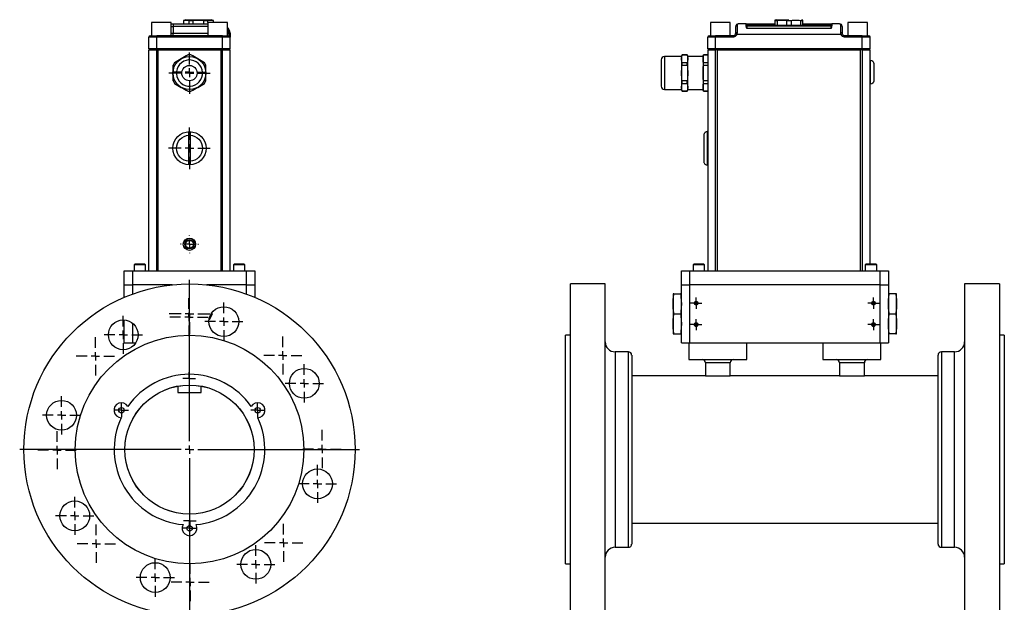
# Model space of a CAD drawing. Header units: inches. Extents: x 2.6 to 57.5, y 0.2 to 40.2.
# Tile 2 of 9: x 2.6 to 26, y 13.6 to 27.4. Entities that reach past the tile are written whole.
import ezdxf

# ---------------------------------------------------------------- set-up
doc = ezdxf.new("R2010")
doc.units = ezdxf.units.IN
doc.header["$LTSCALE"] = 4
doc.header["$MEASUREMENT"] = 0
doc.layers.add('SLD-0', color=179, linetype='Continuous')

# ---------------------------------------------------------------- blocks, each defined once
blk = doc.blocks.new('SW_CENTERMARKSYMBOL_0')
at = {"layer": 'SLD-0', "color": 0}
for p, q in [((-0.1, 0), (-0.133, 0)), ((0, 0), (-0.1, 0)), ((0, 0.1), (0, 0.133)), ((0, 0), (0, 0.1)), ((0, 0), (0, -0.1)), ((0, 0), (0.1, 0)), ((0.1, 0), (0.133, 0)), ((0, -0.1), (0, -0.133))]:
    blk.add_line(p, q, dxfattribs=at)
blk = doc.blocks.new('SW_CENTERMARKSYMBOL_1')
at = {"layer": 'SLD-0', "color": 0}
for p, q in [((-0.1, 0), (-0.133, 0)), ((0, 0), (-0.1, 0)), ((0, 0.1), (0, 0.133)), ((0, 0), (0, 0.1)), ((0, 0), (0, -0.1)), ((0, 0), (0.1, 0)), ((0.1, 0), (0.133, 0)), ((0, -0.1), (0, -0.133))]:
    blk.add_line(p, q, dxfattribs=at)
blk = doc.blocks.new('SW_CENTERMARKSYMBOL_2')
at = {"layer": 'SLD-0', "color": 0}
for p, q in [((-0.1, 0), (-0.133, 0)), ((0, 0), (-0.1, 0)), ((0, 0.1), (0, 0.133)), ((0, 0), (0, 0.1)), ((0, 0), (0, -0.1)), ((0, 0), (0.1, 0)), ((0.1, 0), (0.133, 0)), ((0, -0.1), (0, -0.133))]:
    blk.add_line(p, q, dxfattribs=at)
blk = doc.blocks.new('SW_CENTERMARKSYMBOL_3')
at = {"layer": 'SLD-0', "color": 0}
for p, q in [((-0.1, 0), (-0.133, 0)), ((0, 0), (-0.1, 0)), ((0, 0.1), (0, 0.133)), ((0, 0), (0, 0.1)), ((0, 0), (0, -0.1)), ((0, 0), (0.1, 0)), ((0.1, 0), (0.133, 0)), ((0, -0.1), (0, -0.133))]:
    blk.add_line(p, q, dxfattribs=at)
blk = doc.blocks.new('SW_CENTERMARKSYMBOL_31')
at = {"layer": 'SLD-0', "color": 0}
for p, q in [((0, 0.2), (0, 0.495)), ((-0.2, 0), (-0.495, 0)), ((0, 0), (-0.1, 0)), ((0, 0), (0, 0.1)), ((0, 0), (0, -0.1)), ((0, 0), (0.1, 0)), ((0.2, 0), (0.495, 0)), ((0, -0.2), (0, -0.495))]:
    blk.add_line(p, q, dxfattribs=at)
blk = doc.blocks.new('SW_CENTERMARKSYMBOL_32')
at = {"layer": 'SLD-0', "color": 0}
for p, q in [((0, 0.2), (0, 0.486)), ((-0.2, 0), (-0.486, 0)), ((0, 0), (-0.1, 0)), ((0, 0), (0, 0.1)), ((0, 0), (0, -0.1)), ((0, 0), (0.1, 0)), ((0.2, 0), (0.486, 0)), ((0, -0.2), (0, -0.486))]:
    blk.add_line(p, q, dxfattribs=at)
blk = doc.blocks.new('SW_CENTERMARKSYMBOL_33')
at = {"layer": 'SLD-0', "color": 0}
for p, q in [((0, 0.2), (0, 4.037)), ((-0.2, 0), (-4.037, 0)), ((0, 0), (-0.1, 0)), ((0, 0), (0, 0.1)), ((0, 0), (0, -0.1)), ((0, 0), (0.1, 0)), ((0.2, 0), (4.037, 0)), ((0, -0.2), (0, -4.037))]:
    blk.add_line(p, q, dxfattribs=at)
blk = doc.blocks.new('SW_CENTERMARKSYMBOL_34')
at = {"layer": 'SLD-0', "color": 0}
for p, q in [((0, 0.2), (0, 0.454)), ((-0.2, 0), (-0.454, 0)), ((0, 0), (-0.1, 0)), ((0, 0), (0, 0.1)), ((0, 0), (0, -0.1)), ((0, 0), (0.1, 0)), ((0.2, 0), (0.454, 0)), ((0, -0.2), (0, -0.454))]:
    blk.add_line(p, q, dxfattribs=at)
blk = doc.blocks.new('SW_CENTERMARKSYMBOL_35')
at = {"layer": 'SLD-0', "color": 0}
for p, q in [((0, 0.2), (0, 0.454)), ((-0.2, 0), (-0.454, 0)), ((0, 0), (-0.1, 0)), ((0, 0), (0, 0.1)), ((0, 0), (0, -0.1)), ((0, 0), (0.1, 0)), ((0.2, 0), (0.454, 0)), ((0, -0.2), (0, -0.454))]:
    blk.add_line(p, q, dxfattribs=at)
blk = doc.blocks.new('SW_CENTERMARKSYMBOL_36')
at = {"layer": 'SLD-0', "color": 0}
for p, q in [((0, 0.2), (0, 0.454)), ((-0.2, 0), (-0.454, 0)), ((0, 0), (-0.1, 0)), ((0, 0), (0, 0.1)), ((0, 0), (0, -0.1)), ((0, 0), (0.1, 0)), ((0.2, 0), (0.454, 0)), ((0, -0.2), (0, -0.454))]:
    blk.add_line(p, q, dxfattribs=at)
blk = doc.blocks.new('SW_CENTERMARKSYMBOL_37')
at = {"layer": 'SLD-0', "color": 0}
for p, q in [((0, 0.2), (0, 0.454)), ((-0.2, 0), (-0.454, 0)), ((0, 0), (-0.1, 0)), ((0, 0), (0, 0.1)), ((0, 0), (0, -0.1)), ((0, 0), (0.1, 0)), ((0.2, 0), (0.454, 0)), ((0, -0.2), (0, -0.454))]:
    blk.add_line(p, q, dxfattribs=at)
blk = doc.blocks.new('SW_CENTERMARKSYMBOL_38')
at = {"layer": 'SLD-0', "color": 0}
for p, q in [((0, 0.2), (0, 0.454)), ((-0.2, 0), (-0.454, 0)), ((0, 0), (-0.1, 0)), ((0, 0), (0, 0.1)), ((0, 0), (0, -0.1)), ((0, 0), (0.1, 0)), ((0.2, 0), (0.454, 0)), ((0, -0.2), (0, -0.454))]:
    blk.add_line(p, q, dxfattribs=at)
blk = doc.blocks.new('SW_CENTERMARKSYMBOL_39')
at = {"layer": 'SLD-0', "color": 0}
for p, q in [((0, 0.2), (0, 0.454)), ((-0.2, 0), (-0.454, 0)), ((0, 0), (-0.1, 0)), ((0, 0), (0, 0.1)), ((0, 0), (0, -0.1)), ((0, 0), (0.1, 0)), ((0.2, 0), (0.454, 0)), ((0, -0.2), (0, -0.454))]:
    blk.add_line(p, q, dxfattribs=at)
blk = doc.blocks.new('SW_CENTERMARKSYMBOL_40')
at = {"layer": 'SLD-0', "color": 0}
for p, q in [((0, 0.2), (0, 0.454)), ((-0.2, 0), (-0.454, 0)), ((0, 0), (-0.1, 0)), ((0, 0), (0, 0.1)), ((0, 0), (0, -0.1)), ((0, 0), (0.1, 0)), ((0.2, 0), (0.454, 0)), ((0, -0.2), (0, -0.454))]:
    blk.add_line(p, q, dxfattribs=at)
blk = doc.blocks.new('SW_CENTERMARKSYMBOL_41')
at = {"layer": 'SLD-0', "color": 0}
for p, q in [((0, 0.2), (0, 0.454)), ((-0.2, 0), (-0.454, 0)), ((0, 0), (-0.1, 0)), ((0, 0), (0, 0.1)), ((0, 0), (0, -0.1)), ((0, 0), (0.1, 0)), ((0.2, 0), (0.454, 0)), ((0, -0.2), (0, -0.454))]:
    blk.add_line(p, q, dxfattribs=at)
blk = doc.blocks.new('SW_CENTERMARKSYMBOL_42')
at = {"layer": 'SLD-0', "color": 0}
for p, q in [((-0.1, 0), (-0.149, 0)), ((0, 0), (-0.1, 0)), ((0, 0.1), (0, 0.149)), ((0, 0), (0, 0.1)), ((0, 0), (0, -0.1)), ((0, 0), (0.1, 0)), ((0.1, 0), (0.149, 0)), ((0, -0.1), (0, -0.149))]:
    blk.add_line(p, q, dxfattribs=at)
blk = doc.blocks.new('SW_CENTERMARKSYMBOL_43')
at = {"layer": 'SLD-0', "color": 0}
for p, q in [((-0.1, 0), (-0.149, 0)), ((0, 0), (-0.1, 0)), ((0, 0.1), (0, 0.149)), ((0, 0), (0, 0.1)), ((0, 0), (0, -0.1)), ((0, 0), (0.1, 0)), ((0.1, 0), (0.149, 0)), ((0, -0.1), (0, -0.149))]:
    blk.add_line(p, q, dxfattribs=at)
blk = doc.blocks.new('SW_CENTERMARKSYMBOL_44')
at = {"layer": 'SLD-0', "color": 0}
for p, q in [((0, 0.2), (0, 0.454)), ((-0.2, 0), (-0.454, 0)), ((0, 0), (-0.1, 0)), ((0, 0), (0, 0.1)), ((0, 0), (0, -0.1)), ((0, 0), (0.1, 0)), ((0.2, 0), (0.454, 0)), ((0, -0.2), (0, -0.454))]:
    blk.add_line(p, q, dxfattribs=at)
blk = doc.blocks.new('SW_CENTERMARKSYMBOL_45')
at = {"layer": 'SLD-0', "color": 0}
for p, q in [((0, 0.2), (0, 0.454)), ((-0.2, 0), (-0.454, 0)), ((0, 0), (-0.1, 0)), ((0, 0), (0, 0.1)), ((0, 0), (0, -0.1)), ((0, 0), (0.1, 0)), ((0.2, 0), (0.454, 0)), ((0, -0.2), (0, -0.454))]:
    blk.add_line(p, q, dxfattribs=at)
blk = doc.blocks.new('SW_CENTERMARKSYMBOL_46')
at = {"layer": 'SLD-0', "color": 0}
for p, q in [((0, 0.2), (0, 0.454)), ((-0.2, 0), (-0.454, 0)), ((0, 0), (-0.1, 0)), ((0, 0), (0, 0.1)), ((0, 0), (0, -0.1)), ((0, 0), (0.1, 0)), ((0.2, 0), (0.454, 0)), ((0, -0.2), (0, -0.454))]:
    blk.add_line(p, q, dxfattribs=at)
blk = doc.blocks.new('SW_CENTERMARKSYMBOL_47')
at = {"layer": 'SLD-0', "color": 0}
for p, q in [((0, 0.2), (0, 0.454)), ((-0.2, 0), (-0.454, 0)), ((0, 0), (-0.1, 0)), ((0, 0), (0, 0.1)), ((0, 0), (0, -0.1)), ((0, 0), (0.1, 0)), ((0.2, 0), (0.454, 0)), ((0, -0.2), (0, -0.454))]:
    blk.add_line(p, q, dxfattribs=at)
blk = doc.blocks.new('SW_CENTERMARKSYMBOL_48')
at = {"layer": 'SLD-0', "color": 0}
for p, q in [((0, 0.2), (0, 0.454)), ((-0.2, 0), (-0.454, 0)), ((0, 0), (-0.1, 0)), ((0, 0), (0, 0.1)), ((0, 0), (0, -0.1)), ((0, 0), (0.1, 0)), ((0.2, 0), (0.454, 0)), ((0, -0.2), (0, -0.454))]:
    blk.add_line(p, q, dxfattribs=at)
blk = doc.blocks.new('SW_CENTERMARKSYMBOL_49')
at = {"layer": 'SLD-0', "color": 0}
for p, q in [((0, 0.2), (0, 0.454)), ((-0.2, 0), (-0.454, 0)), ((0, 0), (-0.1, 0)), ((0, 0), (0, 0.1)), ((0, 0), (0, -0.1)), ((0, 0), (0.1, 0)), ((0.2, 0), (0.454, 0)), ((0, -0.2), (0, -0.454))]:
    blk.add_line(p, q, dxfattribs=at)
blk = doc.blocks.new('SW_CENTERMARKSYMBOL_50')
at = {"layer": 'SLD-0', "color": 0}
for p, q in [((0, 0.2), (0, 0.454)), ((-0.2, 0), (-0.454, 0)), ((0, 0), (-0.1, 0)), ((0, 0), (0, 0.1)), ((0, 0), (0, -0.1)), ((0, 0), (0.1, 0)), ((0.2, 0), (0.454, 0)), ((0, -0.2), (0, -0.454))]:
    blk.add_line(p, q, dxfattribs=at)
blk = doc.blocks.new('SW_CENTERMARKSYMBOL_51')
at = {"layer": 'SLD-0', "color": 0}
for p, q in [((0, 0.2), (0, 0.454)), ((-0.2, 0), (-0.454, 0)), ((0, 0), (-0.1, 0)), ((0, 0), (0, 0.1)), ((0, 0), (0, -0.1)), ((0, 0), (0.1, 0)), ((0.2, 0), (0.454, 0)), ((0, -0.2), (0, -0.454))]:
    blk.add_line(p, q, dxfattribs=at)
blk = doc.blocks.new('SW_CENTERMARKSYMBOL_52')
at = {"layer": 'SLD-0', "color": 0}
for p, q in [((-0.1, 0), (-0.165, 0)), ((0, 0), (-0.1, 0)), ((0, 0.1), (0, 0.165)), ((0, 0), (0, 0.1)), ((0, 0), (0, -0.1)), ((0, 0), (0.1, 0)), ((0.1, 0), (0.165, 0)), ((0, -0.1), (0, -0.165))]:
    blk.add_line(p, q, dxfattribs=at)
blk = doc.blocks.new('SW_CENTERMARKSYMBOL_53')
at = {"layer": 'SLD-0', "color": 0}
for p, q in [((-0.1, 0), (-0.165, 0)), ((0, 0), (-0.1, 0)), ((0, 0.1), (0, 0.165)), ((0, 0), (0, 0.1)), ((0, 0), (0, -0.1)), ((0, 0), (0.1, 0)), ((0.1, 0), (0.165, 0)), ((0, -0.1), (0, -0.165))]:
    blk.add_line(p, q, dxfattribs=at)
blk = doc.blocks.new('SW_CENTERMARKSYMBOL_54')
at = {"layer": 'SLD-0', "color": 0}
for p, q in [((-0.1, 0), (-0.165, 0)), ((0, 0), (-0.1, 0)), ((0, 0.1), (0, 0.165)), ((0, 0), (0, 0.1)), ((0, 0), (0, -0.1)), ((0, 0), (0.1, 0)), ((0.1, 0), (0.165, 0)), ((0, -0.1), (0, -0.165))]:
    blk.add_line(p, q, dxfattribs=at)
blk = doc.blocks.new('SW_CENTERMARKSYMBOL_55')
at = {"layer": 'SLD-0', "color": 0}
for p, q in [((0, 0.2), (0, 0.492)), ((-0.2, 0), (-0.492, 0)), ((0, 0), (-0.1, 0)), ((0, 0), (0, 0.1)), ((0, 0), (0, -0.1)), ((0, 0), (0.1, 0)), ((0.2, 0), (0.492, 0)), ((0, -0.2), (0, -0.492))]:
    blk.add_line(p, q, dxfattribs=at)
blk = doc.blocks.new('SW_CENTERMARKSYMBOL_56')
at = {"layer": 'SLD-0', "color": 0}
for p, q in [((0, 0.2), (0, 0.375)), ((-0.2, 0), (-0.375, 0)), ((0, 0), (-0.1, 0)), ((0, 0), (0, 0.1)), ((0, 0), (0, -0.1)), ((0, 0), (0.1, 0)), ((0.2, 0), (0.375, 0)), ((0, -0.2), (0, -0.375))]:
    blk.add_line(p, q, dxfattribs=at)
blk = doc.blocks.new('SW_CENTERMARKSYMBOL_57')
at = {"layer": 'SLD-0', "color": 0}
for p, q in [((-0.2, 0), (-0.2105, 0)), ((0, 0), (-0.1, 0)), ((0, 0.2), (0, 0.2105)), ((0, 0), (0, 0.1)), ((0, 0), (0, -0.1)), ((0, 0), (0.1, 0)), ((0.2, 0), (0.2105, 0)), ((0, -0.2), (0, -0.2105))]:
    blk.add_line(p, q, dxfattribs=at)

msp = doc.modelspace()

# ---------------------------------------------------------------- linework, layer by layer
at = {"color": 7, "linetype": 'Continuous', "lineweight": 25}
for p, q in [((6.523, 27.418), (6.471, 27.4)), ((6.471, 27.4), (6.471, 27.317)), ((6.471, 27.4), (6.476, 27.4)), ((6.476, 27.317), (6.476, 27.4)), ((6.598, 27.4), (6.703, 27.4)), ((6.598, 27.4), (6.598, 27.317)), ((6.703, 27.317), (6.703, 27.4)), ((6.947, 27.4), (7.052, 27.4)), ((6.947, 27.4), (6.947, 27.317)), ((7.052, 27.349), (7.052, 27.4)), ((7.18, 27.4), (7.128, 27.418)), ((7.174, 27.4), (7.18, 27.4)), ((7.174, 27.4), (7.174, 27.349)), ((7.18, 27.349), (7.18, 27.4)), ((20.559, 27.418), (20.529, 27.407)), ((20.529, 27.407), (20.529, 27.4)), ((20.529, 27.4), (20.59, 27.4)), ((20.529, 27.4), (20.529, 27.281)), ((20.59, 27.281), (20.59, 27.4)), ((20.801, 27.4), (20.801, 27.281)), ((20.801, 27.4), (20.922, 27.4)), ((20.922, 27.281), (20.922, 27.4)), ((21.134, 27.4), (21.194, 27.4)), ((21.134, 27.4), (21.134, 27.281)), ((21.194, 27.407), (21.164, 27.418)), ((21.194, 27.281), (21.194, 27.4)), ((5.71, 27.349), (5.71, 27.037)), ((6.179, 27.349), (5.71, 27.349)), ((6.179, 27.037), (6.179, 27.349)), ((6.179, 27.317), (6.223, 27.317)), ((6.223, 27.317), (6.223, 27.254)), ((6.223, 27.317), (7.046, 27.317)), ((6.223, 27.254), (6.223, 27.099)), ((7.046, 27.349), (7.046, 27.037)), ((7.515, 27.349), (7.046, 27.349)), ((7.515, 27.037), (7.515, 27.349)), ((18.996, 27.349), (18.996, 27.037)), ((19.349, 27.349), (18.996, 27.349)), ((19.465, 27.349), (19.349, 27.349)), ((19.465, 27.037), (19.465, 27.349)), ((19.627, 27.281), (19.627, 27.104)), ((19.658, 27.317), (19.653, 27.315)), ((19.846, 27.317), (19.658, 27.317)), ((19.846, 27.274), (19.846, 27.317)), ((19.846, 27.317), (19.908, 27.317)), ((19.861, 27.286), (19.861, 27.265)), ((19.861, 27.265), (19.861, 27.212)), ((21.863, 27.265), (19.861, 27.265)), ((21.863, 27.212), (19.861, 27.212)), ((19.908, 27.302), (19.908, 27.317)), ((19.908, 27.317), (20.529, 27.317)), ((19.908, 27.287), (19.908, 27.302)), ((20.529, 27.281), (20.59, 27.281)), ((20.537, 27.277), (20.537, 27.275)), ((20.801, 27.281), (20.59, 27.281)), ((20.801, 27.281), (20.922, 27.281)), ((21.134, 27.281), (20.922, 27.281)), ((21.134, 27.281), (21.194, 27.281)), ((21.186, 27.275), (21.186, 27.277)), ((21.194, 27.317), (21.815, 27.317)), ((21.815, 27.302), (21.815, 27.317)), ((21.815, 27.317), (21.878, 27.317)), ((21.815, 27.302), (21.815, 27.287)), ((21.863, 27.286), (21.863, 27.265)), ((21.863, 27.212), (21.863, 27.265)), ((21.878, 27.317), (21.878, 27.274)), ((22.065, 27.317), (21.878, 27.317)), ((22.07, 27.315), (22.065, 27.317)), ((22.096, 27.104), (22.096, 27.281)), ((22.258, 27.349), (22.258, 27.037)), ((22.565, 27.349), (22.258, 27.349)), ((22.727, 27.349), (22.565, 27.349)), ((22.727, 27.037), (22.727, 27.349)), ((5.832, 27.006), (5.644, 27.006)), ((5.644, 26.724), (5.644, 27.006)), ((5.832, 27.006), (5.832, 27.037)), ((7.393, 27.037), (5.832, 27.037)), ((5.832, 26.724), (5.832, 27.006)), ((7.393, 27.006), (5.832, 27.006)), ((6.223, 27.037), (6.223, 27.099)), ((7.393, 27.006), (7.393, 27.037)), ((7.58, 27.006), (7.393, 27.006)), ((7.393, 26.724), (7.393, 27.006)), ((7.578, 27.104), (7.547, 27.099)), ((7.549, 27.078), (7.549, 27.037)), ((7.58, 26.724), (7.58, 27.006)), ((19.118, 27.006), (18.931, 27.006)), ((18.931, 26.724), (18.931, 27.006)), ((19.118, 27.006), (19.118, 27.037)), ((19.533, 27.037), (19.118, 27.037)), ((19.118, 26.724), (19.118, 27.006)), ((19.533, 27.006), (19.118, 27.006)), ((19.533, 27.006), (19.533, 27.037)), ((19.621, 27.067), (19.592, 27.078)), ((22.102, 27.067), (19.621, 27.067)), ((22.132, 27.078), (22.102, 27.067)), ((22.19, 27.006), (22.19, 27.037)), ((22.605, 27.037), (22.19, 27.037)), ((22.605, 27.006), (22.19, 27.006)), ((22.605, 27.006), (22.605, 27.037)), ((22.605, 26.724), (22.605, 27.006)), ((22.793, 27.006), (22.605, 27.006)), ((22.793, 26.724), (22.793, 27.006)), ((5.832, 26.724), (5.644, 26.724)), ((5.644, 21.45), (5.644, 26.7)), ((5.644, 26.7), (5.832, 26.7)), ((5.7, 26.7), (5.7, 26.724)), ((7.393, 26.724), (5.832, 26.724)), ((5.832, 21.45), (5.832, 26.7)), ((5.865, 26.7), (5.832, 26.7)), ((5.865, 21.45), (5.865, 26.7)), ((5.865, 26.7), (7.36, 26.7)), ((7.36, 26.7), (7.36, 21.45)), ((7.392, 26.7), (7.36, 26.7)), ((7.392, 26.7), (7.392, 21.45)), ((7.392, 26.7), (7.58, 26.7)), ((7.58, 26.724), (7.393, 26.724)), ((7.524, 26.7), (7.524, 26.724)), ((7.58, 21.45), (7.58, 26.7)), ((19.118, 26.724), (18.931, 26.724)), ((18.931, 26.7), (18.931, 21.45)), ((18.931, 26.7), (19.119, 26.7)), ((18.987, 26.724), (18.987, 26.7)), ((22.605, 26.724), (19.118, 26.724)), ((19.119, 21.45), (19.119, 26.7)), ((19.165, 26.7), (19.119, 26.7)), ((19.165, 21.45), (19.165, 26.7)), ((19.165, 26.7), (22.558, 26.7)), ((22.558, 26.7), (22.558, 21.45)), ((22.605, 26.7), (22.558, 26.7)), ((22.793, 26.724), (22.605, 26.724)), ((22.605, 26.7), (22.605, 21.45)), ((22.605, 26.7), (22.793, 26.7)), ((22.737, 26.7), (22.737, 26.724)), ((22.793, 21.607), (22.793, 26.7)), ((18.31, 26.542), (17.907, 26.542)), ((18.321, 26.583), (18.31, 26.542)), ((18.31, 26.541), (18.31, 26.489)), ((18.31, 26.489), (18.31, 25.759)), ((18.445, 26.583), (18.321, 26.583)), ((18.321, 26.582), (18.321, 26.583)), ((18.321, 26.582), (18.445, 26.582)), ((18.456, 26.542), (18.445, 26.583)), ((18.445, 26.582), (18.445, 26.583)), ((18.819, 26.542), (18.456, 26.542)), ((18.457, 26.489), (18.457, 26.541)), ((18.457, 25.759), (18.457, 26.489)), ((18.831, 26.583), (18.819, 26.542)), ((18.819, 26.541), (18.819, 26.489)), ((18.819, 26.489), (18.819, 25.759)), ((18.931, 26.583), (18.831, 26.583)), ((18.831, 26.582), (18.831, 26.583)), ((18.831, 26.582), (18.931, 26.582)), ((18.321, 26.335), (18.321, 26.397)), ((18.445, 26.397), (18.321, 26.397)), ((18.321, 26.335), (18.445, 26.335)), ((18.445, 26.335), (18.445, 26.397)), ((18.831, 26.335), (18.831, 26.397)), ((18.931, 26.397), (18.831, 26.397)), ((18.831, 26.335), (18.931, 26.335)), ((22.803, 26.445), (22.793, 26.445)), ((22.858, 26.424), (22.858, 26.425)), ((17.907, 25.758), (18.31, 25.758)), ((18.31, 25.758), (18.321, 25.716)), ((18.321, 25.903), (18.321, 25.965)), ((18.445, 25.965), (18.321, 25.965)), ((18.321, 25.903), (18.445, 25.903)), ((18.445, 25.903), (18.445, 25.965)), ((18.445, 25.716), (18.456, 25.758)), ((18.456, 25.758), (18.819, 25.758)), ((18.819, 25.758), (18.831, 25.716)), ((18.831, 25.903), (18.831, 25.965)), ((18.931, 25.965), (18.831, 25.965)), ((18.831, 25.903), (18.931, 25.903)), ((22.793, 25.895), (22.803, 25.895)), ((22.858, 25.915), (22.858, 25.915)), ((18.321, 25.716), (18.321, 25.718)), ((18.445, 25.718), (18.321, 25.718)), ((18.321, 25.716), (18.445, 25.716)), ((18.445, 25.716), (18.445, 25.718)), ((18.831, 25.716), (18.831, 25.718)), ((18.931, 25.718), (18.831, 25.718)), ((18.831, 25.716), (18.931, 25.716)), ((6.597, 24.052), (6.597, 24.671)), ((6.627, 24.671), (6.627, 24.052)), ((18.866, 24.737), (18.866, 24.736)), ((18.931, 24.757), (18.921, 24.757)), ((18.866, 23.987), (18.866, 23.987)), ((18.921, 23.967), (18.931, 23.967)), ((5.311, 21.607), (5.297, 21.593)), ((5.297, 21.593), (5.297, 21.45)), ((5.37, 21.593), (5.297, 21.593)), ((5.377, 21.607), (5.311, 21.607)), ((5.567, 21.593), (5.37, 21.593)), ((5.553, 21.607), (5.377, 21.607)), ((5.567, 21.593), (5.553, 21.607)), ((5.567, 21.45), (5.567, 21.593)), ((7.673, 21.607), (7.659, 21.593)), ((7.659, 21.593), (7.659, 21.45)), ((7.732, 21.593), (7.659, 21.593)), ((7.739, 21.607), (7.673, 21.607)), ((7.929, 21.593), (7.732, 21.593)), ((7.915, 21.607), (7.739, 21.607)), ((7.929, 21.593), (7.915, 21.607)), ((7.929, 21.45), (7.929, 21.593)), ((18.597, 21.607), (18.583, 21.593)), ((18.583, 21.593), (18.583, 21.45)), ((18.853, 21.593), (18.583, 21.593)), ((18.839, 21.607), (18.597, 21.607)), ((18.853, 21.593), (18.839, 21.607)), ((18.853, 21.45), (18.853, 21.593)), ((22.691, 21.607), (22.677, 21.593)), ((22.677, 21.593), (22.677, 21.45)), ((22.947, 21.593), (22.677, 21.593)), ((22.933, 21.607), (22.691, 21.607)), ((22.947, 21.593), (22.933, 21.607)), ((22.947, 21.45), (22.947, 21.593)), ((5.058, 21.115), (5.058, 21.45)), ((5.058, 21.45), (5.255, 21.45)), ((5.255, 21.45), (5.255, 21.115)), ((5.255, 21.45), (7.971, 21.45)), ((7.971, 21.115), (7.971, 21.45)), ((7.971, 21.45), (8.168, 21.45)), ((8.168, 21.45), (8.168, 21.115)), ((18.304, 21.115), (18.304, 21.45)), ((18.304, 21.45), (18.501, 21.45)), ((18.501, 21.45), (18.501, 21.115)), ((18.501, 21.45), (23.028, 21.45)), ((23.028, 21.115), (23.028, 21.45)), ((23.028, 21.45), (23.225, 21.45)), ((23.225, 21.45), (23.225, 21.115)), ((5.058, 20.817), (5.058, 21.115)), ((5.058, 21.115), (5.255, 21.115)), ((5.255, 21.115), (5.255, 20.895)), ((6.201, 21.115), (5.255, 21.115)), ((7.971, 21.115), (7.025, 21.115)), ((7.971, 20.895), (7.971, 21.115)), ((7.971, 21.115), (8.168, 21.115)), ((8.168, 21.115), (8.168, 20.817)), ((16.493, 21.137), (15.666, 21.137)), ((15.666, 13.263), (15.666, 21.137)), ((16.493, 13.263), (16.493, 21.137)), ((18.304, 19.737), (18.304, 21.115)), ((18.304, 21.115), (18.501, 21.115)), ((23.028, 21.115), (18.501, 21.115)), ((18.501, 21.115), (18.501, 19.737)), ((23.028, 19.737), (23.028, 21.115)), ((23.028, 21.115), (23.225, 21.115)), ((23.225, 21.115), (23.225, 19.737)), ((25.863, 21.137), (25.036, 21.137)), ((25.036, 21.137), (25.036, 13.263)), ((25.863, 21.137), (25.863, 13.263)), ((18.126, 20.899), (18.284, 20.899)), ((23.402, 20.899), (23.245, 20.899)), ((7.084, 20.296), (7.159, 20.426)), ((7.159, 20.426), (7.144, 20.451)), ((18.126, 20.426), (18.284, 20.426)), ((23.245, 20.426), (23.402, 20.426)), ((5.058, 19.737), (5.058, 20.281)), ((5.255, 20.208), (5.255, 19.737)), ((15.666, 19.916), (15.548, 19.916)), ((15.548, 14.483), (15.548, 19.916)), ((18.126, 19.954), (18.284, 19.954)), ((23.402, 19.954), (23.245, 19.954)), ((25.981, 19.916), (25.863, 19.916)), ((25.981, 19.916), (25.981, 14.483)), ((5.058, 19.737), (5.255, 19.737)), ((5.255, 19.737), (5.337, 19.737)), ((18.304, 19.737), (18.501, 19.737)), ((18.481, 19.737), (18.481, 19.344)), ((18.501, 19.737), (23.028, 19.737)), ((19.859, 19.344), (19.859, 19.737)), ((21.67, 19.737), (21.67, 19.344)), ((23.028, 19.737), (23.225, 19.737)), ((23.048, 19.344), (23.048, 19.737)), ((17.044, 19.523), (16.729, 19.523)), ((17.123, 19.444), (17.123, 14.956)), ((24.406, 14.956), (24.406, 19.444)), ((24.8, 19.523), (24.485, 19.523)), ((18.481, 19.344), (19.859, 19.344)), ((18.875, 19.265), (18.875, 18.95)), ((19.465, 18.95), (19.465, 19.265)), ((21.67, 19.344), (22.359, 19.344)), ((22.064, 19.265), (22.064, 18.95)), ((22.359, 19.344), (23.048, 19.344)), ((22.654, 18.95), (22.654, 19.265)), ((18.875, 18.95), (17.123, 18.95)), ((18.875, 18.95), (19.465, 18.95)), ((22.064, 18.95), (19.465, 18.95)), ((22.064, 18.95), (22.359, 18.95)), ((22.359, 18.95), (22.654, 18.95)), ((24.406, 18.95), (22.654, 18.95)), ((6.339, 18.709), (6.339, 18.556)), ((6.339, 18.556), (6.887, 18.556)), ((6.887, 18.556), (6.887, 18.709)), ((17.123, 15.45), (24.406, 15.45)), ((16.729, 14.877), (17.044, 14.877)), ((24.485, 14.877), (24.8, 14.877)), ((15.548, 14.483), (15.666, 14.483)), ((25.863, 14.483), (25.981, 14.483))]:
    msp.add_line(p, q, dxfattribs=at)
at = {"color": 8, "linetype": 'Continuous', "lineweight": 25}
for p, q in [((6.523, 27.418), (7.128, 27.418)), ((20.559, 27.418), (20.862, 27.418)), ((6.179, 27.254), (6.223, 27.254)), ((7.046, 27.254), (6.223, 27.254)), ((20.529, 27.302), (19.908, 27.302)), ((19.908, 27.287), (20.529, 27.287)), ((20.862, 27.277), (20.537, 27.277)), ((21.186, 27.277), (20.862, 27.277)), ((21.815, 27.302), (21.194, 27.302)), ((21.194, 27.287), (21.815, 27.287)), ((6.179, 27.099), (6.223, 27.099)), ((6.223, 27.099), (7.046, 27.099)), ((7.515, 27.099), (7.547, 27.099)), ((5.84, 26.7), (5.84, 26.724)), ((7.384, 26.724), (7.384, 26.7)), ((19.127, 26.7), (19.127, 26.724)), ((22.597, 26.7), (22.597, 26.724)), ((17.907, 26.542), (17.907, 25.758)), ((22.803, 25.895), (22.803, 26.445)), ((18.921, 24.757), (18.921, 23.967)), ((16.729, 19.523), (16.729, 14.877)), ((17.044, 14.877), (17.044, 19.523)), ((24.485, 19.523), (24.485, 14.877)), ((24.8, 14.877), (24.8, 19.523)), ((19.17, 19.265), (18.875, 19.265)), ((19.465, 19.265), (19.17, 19.265)), ((22.654, 19.265), (22.064, 19.265))]:
    msp.add_line(p, q, dxfattribs=at)
at = {"color": 7, "linetype": 'Continuous', "lineweight": 25, "flags": 128}
for points in [[(7.58, 27.067), (7.58, 27.069), (7.578, 27.071), (7.575, 27.073), (7.571, 27.075), (7.566, 27.076), (7.561, 27.077), (7.555, 27.077), (7.549, 27.078)], [(18.107, 20.899), (18.107, 20.895), (18.107, 20.883), (18.107, 20.863), (18.107, 20.835), (18.107, 20.801), (18.107, 20.76), (18.107, 20.714), (18.107, 20.662)], [(23.422, 20.662), (23.422, 20.714), (23.422, 20.76), (23.422, 20.801), (23.422, 20.835), (23.422, 20.863), (23.422, 20.883), (23.422, 20.895), (23.422, 20.899)], [(18.107, 20.662), (18.107, 20.607), (18.107, 20.549), (18.107, 20.488), (18.107, 20.426), (18.107, 20.365), (18.107, 20.304), (18.107, 20.245), (18.107, 20.19)], [(23.422, 20.19), (23.422, 20.245), (23.422, 20.304), (23.422, 20.365), (23.422, 20.426), (23.422, 20.488), (23.422, 20.549), (23.422, 20.607), (23.422, 20.662)], [(18.107, 20.19), (18.107, 20.139), (18.107, 20.092), (18.107, 20.051), (18.107, 20.017), (18.107, 19.99), (18.107, 19.97), (18.107, 19.958), (18.107, 19.954)], [(23.422, 19.954), (23.422, 19.958), (23.422, 19.97), (23.422, 19.99), (23.422, 20.017), (23.422, 20.051), (23.422, 20.092), (23.422, 20.139), (23.422, 20.19)]]:
    msp.add_lwpolyline(points, dxfattribs=at)
at = {"color": 7, "linetype": 'Continuous', "lineweight": 25}
for centre, radius in [((6.612, 26.15), 0.392), ((6.612, 26.15), 0.391), ((6.612, 26.15), 0.182), ((6.612, 24.362), 0.395), ((6.612, 22.08), 0.147), ((6.612, 22.08), 0.111), ((6.612, 22.08), 0.094), ((6.613, 17.2), 3.937), ((7.428, 20.242), 0.354), ((18.658, 20.682), 0.0448), ((18.658, 20.682), 0.033), ((22.871, 20.682), 0.0448), ((22.871, 20.682), 0.033), ((5.038, 19.928), 0.354), ((18.658, 20.17), 0.0448), ((18.658, 20.17), 0.033), ((22.871, 20.17), 0.0448), ((22.871, 20.17), 0.033), ((6.613, 17.2), 2.717), ((9.341, 18.775), 0.354), ((6.613, 17.2), 1.535), ((6.613, 17.2), 1.534), ((3.571, 18.015), 0.354), ((4.994, 18.135), 0.065), ((8.232, 18.135), 0.065), ((9.655, 16.385), 0.354), ((3.885, 15.625), 0.354), ((6.613, 15.33), 0.065), ((8.188, 14.472), 0.354), ((5.798, 14.158), 0.354)]:
    msp.add_circle(centre, radius, dxfattribs=at)
for centre, radius, start, end in [((7.33, 27.067), 0.25, 8.5441, 42.4811), ((19.625, 27.252), 0.0293, 85.9403, 175.2623), ((19.861, 27.301), 0.015, 180.0044, 270.0044), ((19.861, 27.28), 0.015, 180.0044, 270.0044), ((20.533, 27.277), 0.00394, 0, 90), ((21.19, 27.277), 0.00394, 90, 180), ((21.863, 27.301), 0.015, 269.9956, 359.9956), ((21.863, 27.28), 0.015, 269.9956, 359.9956), ((22.099, 27.252), 0.0293, 4.7377, 94.0597), ((5.676, 27.006), 0.0312, 90, 180), ((7.549, 27.006), 0.0312, 0, 90), ((18.962, 27.006), 0.0312, 90, 180), ((19.533, 27.099), 0.0625, 270, 339.7164), ((19.619, 27.048), 0.0566, 82.2402, 114.6612), ((22.104, 27.048), 0.0566, 65.3388, 97.7598), ((22.19, 27.099), 0.0625, 200.2836, 270), ((22.761, 27.006), 0.0313, 0, 90), ((6.612, 26.15), 0.433, 85.3038, 94.6962), ((17.907, 26.461), 0.0808, 90, 180), ((6.612, 26.15), 0.433, 145.3038, 154.6962), ((6.612, 26.15), 0.433, 25.3038, 34.6962), ((22.803, 26.36), 0.085, 49.6798, 90), ((6.612, 26.15), 0.433, 205.3038, 214.6962), ((6.612, 26.15), 0.433, 325.3038, 334.6962), ((17.907, 25.839), 0.0808, 180, 270), ((22.803, 25.98), 0.085, 270, 310.3202), ((6.612, 26.15), 0.433, 265.3038, 274.6962), ((6.612, 24.362), 0.375, 87.7064, 92.2936), ((18.921, 24.672), 0.085, 90, 130.3202), ((6.612, 24.362), 0.375, 267.7064, 272.2936), ((18.921, 24.052), 0.085, 229.6798, 270), ((16.729, 19.759), 0.236, 180, 270), ((24.8, 19.759), 0.236, 270, 0), ((17.044, 19.444), 0.0787, 0, 90), ((24.485, 19.444), 0.0787, 90, 180), ((18.796, 19.265), 0.0787, 0, 90), ((19.544, 19.265), 0.0787, 90, 180), ((21.985, 19.265), 0.0787, 0, 90), ((22.733, 19.265), 0.0787, 90, 180), ((6.613, 17.2), 1.79, 34.9461, 145.0539), ((4.994, 18.135), 0.177, 30.6834, 269.3166), ((8.232, 18.135), 0.177, 270.6834, 149.3166), ((6.613, 17.2), 1.79, 154.9461, 265.0539), ((6.613, 17.2), 1.79, 274.9461, 25.0539), ((6.613, 15.33), 0.177, 150.6834, 29.3166), ((16.729, 14.641), 0.236, 90, 180), ((17.044, 14.956), 0.0787, 270, 0), ((24.485, 14.956), 0.0787, 180, 270), ((24.8, 14.641), 0.236, 0, 90)]:
    msp.add_arc(centre, radius, start, end, dxfattribs=at)
for points in [[(6.476, 27.4), (6.497, 27.405), (6.537, 27.41), (6.578, 27.405), (6.598, 27.4)], [(6.703, 27.4), (6.744, 27.405), (6.825, 27.41), (6.907, 27.405), (6.947, 27.4)], [(7.052, 27.4), (7.073, 27.405), (7.113, 27.41), (7.154, 27.405), (7.174, 27.4)], [(20.59, 27.4), (20.625, 27.405), (20.695, 27.41), (20.766, 27.405), (20.801, 27.4)], [(20.922, 27.4), (20.958, 27.405), (21.028, 27.41), (21.098, 27.405), (21.134, 27.4)], [(19.596, 27.099), (19.596, 27.164), (19.596, 27.221), (19.596, 27.254)], [(19.846, 27.301), (19.846, 27.301), (19.874, 27.302), (19.908, 27.302)], [(21.815, 27.302), (21.849, 27.302), (21.878, 27.301), (21.878, 27.301)], [(22.128, 27.254), (22.128, 27.221), (22.128, 27.164), (22.128, 27.099)], [(5.676, 27.037), (5.676, 27.037), (5.746, 27.037), (5.832, 27.037)], [(7.393, 27.037), (7.479, 27.037), (7.549, 27.037), (7.549, 27.037)], [(7.549, 27.078), (7.549, 27.085), (7.548, 27.092), (7.547, 27.099)], [(18.962, 27.037), (18.962, 27.037), (19.032, 27.037), (19.118, 27.037)], [(19.592, 27.078), (19.594, 27.085), (19.596, 27.092), (19.596, 27.099)], [(22.128, 27.099), (22.128, 27.092), (22.129, 27.085), (22.132, 27.078)], [(22.605, 27.037), (22.691, 27.037), (22.761, 27.037), (22.761, 27.037)], [(6.577, 26.582), (6.523, 26.551), (6.416, 26.489), (6.309, 26.427), (6.256, 26.397)], [(6.969, 26.397), (6.915, 26.427), (6.808, 26.489), (6.701, 26.551), (6.648, 26.582)], [(18.321, 26.397), (18.314, 26.427), (18.306, 26.489), (18.314, 26.551), (18.321, 26.582)], [(18.445, 26.582), (18.452, 26.551), (18.46, 26.489), (18.452, 26.427), (18.445, 26.397)], [(18.831, 26.397), (18.823, 26.427), (18.815, 26.489), (18.823, 26.551), (18.831, 26.582)], [(6.22, 26.335), (6.22, 26.273), (6.22, 26.15), (6.22, 26.026), (6.22, 25.965)], [(7.004, 25.965), (7.004, 26.026), (7.004, 26.15), (7.004, 26.273), (7.004, 26.335)], [(18.321, 25.965), (18.314, 26.026), (18.306, 26.15), (18.314, 26.273), (18.321, 26.335)], [(18.445, 26.335), (18.452, 26.273), (18.46, 26.15), (18.452, 26.026), (18.445, 25.965)], [(18.831, 25.965), (18.823, 26.026), (18.815, 26.15), (18.823, 26.273), (18.831, 26.335)], [(6.256, 25.903), (6.309, 25.872), (6.416, 25.81), (6.523, 25.749), (6.577, 25.718)], [(6.648, 25.718), (6.701, 25.749), (6.808, 25.81), (6.915, 25.872), (6.969, 25.903)], [(18.321, 25.718), (18.314, 25.749), (18.306, 25.81), (18.314, 25.872), (18.321, 25.903)], [(18.445, 25.903), (18.452, 25.872), (18.46, 25.81), (18.452, 25.749), (18.445, 25.718)], [(18.831, 25.718), (18.823, 25.749), (18.815, 25.81), (18.823, 25.872), (18.831, 25.903)]]:
    msp.add_open_spline(points, degree=3, dxfattribs=at)
for points, knots in [([(21.194, 27.4), (21.194, 27.405), (21.194, 27.41), (21.194, 27.407), (21.194, 27.407)], [0, 0, 0, 0, 0.992412, 1, 1, 1, 1]), ([(19.647, 27.315), (19.644, 27.314), (19.632, 27.313), (19.615, 27.301), (19.599, 27.281), (19.597, 27.263), (19.596, 27.254)], [0, 0, 0, 0, 0.148227, 0.433013, 0.740294, 1, 1, 1, 1]), ([(19.861, 27.212), (19.86, 27.215), (19.859, 27.219), (19.857, 27.225), (19.855, 27.231), (19.853, 27.238), (19.85, 27.246), (19.848, 27.254), (19.847, 27.262), (19.846, 27.269), (19.846, 27.272), (19.846, 27.274)], [0, 0, 0, 0, 0.103438, 0.18667, 0.249696, 0.381921, 0.499629, 0.640136, 0.770202, 0.890058, 1, 1, 1, 1]), ([(19.861, 27.286), (19.861, 27.286), (19.861, 27.286), (19.861, 27.286), (19.862, 27.286), (19.865, 27.286), (19.869, 27.286), (19.874, 27.286), (19.881, 27.286), (19.889, 27.286), (19.897, 27.286), (19.903, 27.287), (19.906, 27.287), (19.908, 27.287)], [0, 0, 0, 0, 0.052807, 0.110427, 0.172871, 0.240209, 0.391537, 0.500059, 0.608835, 0.759895, 0.848708, 0.928714, 1, 1, 1, 1]), ([(21.815, 27.287), (21.817, 27.287), (21.819, 27.287), (21.824, 27.287), (21.828, 27.286), (21.835, 27.286), (21.842, 27.286), (21.849, 27.286), (21.855, 27.286), (21.859, 27.286), (21.861, 27.286), (21.863, 27.286), (21.863, 27.286), (21.863, 27.286)], [0, 0, 0, 0, 0.052656, 0.110223, 0.172707, 0.240175, 0.391226, 0.500011, 0.608524, 0.759862, 0.848521, 0.928535, 1, 1, 1, 1]), ([(21.878, 27.274), (21.878, 27.273), (21.878, 27.271), (21.877, 27.266), (21.876, 27.262), (21.876, 27.257), (21.874, 27.252), (21.873, 27.245), (21.871, 27.238), (21.868, 27.23), (21.866, 27.222), (21.864, 27.216), (21.863, 27.212)], [0, 0, 0, 0, 0.072212, 0.148782, 0.229807, 0.315373, 0.405551, 0.500401, 0.618084, 0.750325, 0.85242, 1, 1, 1, 1]), ([(22.128, 27.254), (22.127, 27.263), (22.124, 27.281), (22.108, 27.301), (22.091, 27.313), (22.08, 27.314), (22.076, 27.315)], [0, 0, 0, 0, 0.259711, 0.566987, 0.851773, 1, 1, 1, 1]), ([(7.578, 27.104), (7.578, 27.102), (7.578, 27.098), (7.579, 27.091), (7.58, 27.085), (7.58, 27.079), (7.58, 27.073), (7.58, 27.069), (7.58, 27.067)], [0, 0, 0, 0, 0.168935, 0.33636, 0.502722, 0.668475, 0.834081, 1, 1, 1, 1]), ([(7.58, 27.067), (7.58, 27.065), (7.58, 27.062), (7.58, 27.057), (7.58, 27.052), (7.58, 27.047), (7.58, 27.04), (7.58, 27.031), (7.58, 27.022), (7.58, 27.015), (7.58, 27.01), (7.58, 27.007), (7.58, 27.006), (7.58, 27.006), (7.58, 27.006)], [0, 0, 0, 0, 0.048984, 0.097724, 0.14639, 0.195159, 0.244202, 0.372023, 0.500031, 0.627852, 0.755859, 0.837333, 0.918445, 1, 1, 1, 1]), ([(19.621, 27.067), (19.62, 27.065), (19.619, 27.062), (19.617, 27.057), (19.614, 27.052), (19.611, 27.047), (19.606, 27.04), (19.598, 27.031), (19.587, 27.022), (19.574, 27.015), (19.562, 27.01), (19.552, 27.007), (19.542, 27.006), (19.536, 27.006), (19.533, 27.006)], [0, 0, 0, 0, 0.048984, 0.097724, 0.14639, 0.195159, 0.244202, 0.372023, 0.500031, 0.627852, 0.755859, 0.837333, 0.918445, 1, 1, 1, 1]), ([(19.627, 27.104), (19.627, 27.102), (19.627, 27.098), (19.626, 27.091), (19.626, 27.085), (19.624, 27.079), (19.623, 27.073), (19.622, 27.069), (19.621, 27.067)], [0, 0, 0, 0, 0.168935, 0.33636, 0.502722, 0.668475, 0.834081, 1, 1, 1, 1]), ([(22.102, 27.067), (22.102, 27.069), (22.1, 27.073), (22.099, 27.079), (22.098, 27.085), (22.097, 27.091), (22.097, 27.098), (22.096, 27.102), (22.096, 27.104)], [0, 0, 0, 0, 0.1659192, 0.3315248, 0.4972784, 0.6636401, 0.8310651, 1, 1, 1, 1]), ([(22.19, 27.006), (22.188, 27.006), (22.185, 27.006), (22.179, 27.006), (22.174, 27.007), (22.168, 27.008), (22.16, 27.01), (22.149, 27.015), (22.136, 27.022), (22.125, 27.031), (22.116, 27.041), (22.11, 27.05), (22.106, 27.058), (22.103, 27.064), (22.102, 27.067)], [0, 0, 0, 0, 0.048984, 0.097724, 0.14639, 0.195159, 0.244202, 0.372023, 0.500031, 0.627852, 0.755859, 0.837333, 0.918445, 1, 1, 1, 1]), ([(6.882, 25.994), (6.84, 25.923), (6.773, 25.871), (6.613, 25.828), (6.528, 25.839), (6.385, 25.922), (6.333, 25.99), (6.291, 26.149), (6.302, 26.234), (6.384, 26.377), (6.452, 26.429), (6.611, 26.472), (6.696, 26.46), (6.839, 26.378), (6.891, 26.31), (6.934, 26.151), (6.923, 26.066), (6.882, 25.994)], [0, 0, 0, 0, 0.125, 0.125, 0.25, 0.25, 0.375, 0.375, 0.5, 0.5, 0.625, 0.625, 0.75, 0.75, 0.875, 0.875, 1, 1, 1, 1]), ([(17.826, 26.46), (17.826, 26.459), (17.826, 26.459), (17.826, 26.425), (17.826, 26.36), (17.826, 26.291), (17.826, 26.231), (17.826, 26.168), (17.826, 26.086), (17.826, 26.03), (17.826, 25.994)], [0, 0, 0, 0, 0.070204, 0.249836, 0.429468, 0.526167, 0.624918, 0.723669, 0.820368, 1, 1, 1, 1]), ([(22.888, 26.359), (22.888, 26.365), (22.887, 26.372), (22.884, 26.384), (22.882, 26.389), (22.875, 26.406), (22.867, 26.416), (22.858, 26.424)], [0, 0, 0, 0, 0.25, 0.25, 0.5, 0.5, 1, 1, 1, 1]), ([(22.888, 25.98), (22.888, 25.984), (22.888, 26.006), (22.888, 26.076), (22.888, 26.122), (22.888, 26.218), (22.888, 26.264), (22.888, 26.334), (22.888, 26.355), (22.888, 26.359)], [0, 0, 0, 0, 0.25, 0.25, 0.5, 0.5, 0.75, 0.75, 1, 1, 1, 1]), ([(17.826, 25.994), (17.826, 25.963), (17.826, 25.914), (17.826, 25.87), (17.826, 25.848), (17.826, 25.838), (17.826, 25.84), (17.826, 25.84)], [0, 0, 0, 0, 0.359028, 0.552299, 0.749671, 0.947044, 1, 1, 1, 1]), ([(22.858, 25.915), (22.862, 25.92), (22.867, 25.924), (22.874, 25.934), (22.877, 25.939), (22.885, 25.956), (22.888, 25.968), (22.888, 25.98)], [0, 0, 0, 0, 0.25, 0.25, 0.5, 0.5, 1, 1, 1, 1]), ([(6.597, 24.052), (6.518, 24.056), (6.443, 24.09), (6.333, 24.206), (6.302, 24.282), (6.302, 24.441), (6.333, 24.518), (6.443, 24.633), (6.518, 24.668), (6.597, 24.671)], [0, 0, 0, 0, 0.25, 0.25, 0.5, 0.5, 0.75, 0.75, 1, 1, 1, 1]), ([(6.597, 24.671), (6.597, 24.678), (6.597, 24.684), (6.597, 24.696), (6.597, 24.702), (6.597, 24.718), (6.597, 24.728), (6.597, 24.736)], [0, 0, 0, 0, 0.25, 0.25, 0.5, 0.5, 1, 1, 1, 1]), ([(6.627, 24.736), (6.627, 24.732), (6.627, 24.728), (6.627, 24.718), (6.627, 24.713), (6.627, 24.696), (6.627, 24.684), (6.627, 24.671)], [0, 0, 0, 0, 0.25, 0.25, 0.5, 0.5, 1, 1, 1, 1]), ([(6.627, 24.671), (6.707, 24.668), (6.782, 24.633), (6.892, 24.518), (6.922, 24.441), (6.922, 24.282), (6.892, 24.206), (6.782, 24.09), (6.707, 24.056), (6.627, 24.052)], [0, 0, 0, 0, 0.25, 0.25, 0.5, 0.5, 0.75, 0.75, 1, 1, 1, 1]), ([(18.866, 24.736), (18.861, 24.732), (18.857, 24.728), (18.849, 24.718), (18.846, 24.713), (18.838, 24.696), (18.836, 24.684), (18.836, 24.671)], [0, 0, 0, 0, 0.25, 0.25, 0.5, 0.5, 1, 1, 1, 1]), ([(18.836, 24.671), (18.836, 24.668), (18.836, 24.633), (18.836, 24.518), (18.836, 24.441), (18.836, 24.282), (18.836, 24.206), (18.836, 24.09), (18.836, 24.056), (18.836, 24.052)], [0, 0, 0, 0, 0.25, 0.25, 0.5, 0.5, 0.75, 0.75, 1, 1, 1, 1]), ([(6.597, 23.987), (6.597, 23.991), (6.597, 23.996), (6.597, 24.006), (6.597, 24.011), (6.597, 24.028), (6.597, 24.04), (6.597, 24.052)], [0, 0, 0, 0, 0.25, 0.25, 0.5, 0.5, 1, 1, 1, 1]), ([(6.627, 24.052), (6.627, 24.046), (6.627, 24.04), (6.627, 24.028), (6.627, 24.022), (6.627, 24.005), (6.627, 23.995), (6.627, 23.987)], [0, 0, 0, 0, 0.25, 0.25, 0.5, 0.5, 1, 1, 1, 1]), ([(18.836, 24.052), (18.836, 24.046), (18.836, 24.04), (18.839, 24.028), (18.841, 24.022), (18.849, 24.005), (18.856, 23.995), (18.866, 23.987)], [0, 0, 0, 0, 0.25, 0.25, 0.5, 0.5, 1, 1, 1, 1]), ([(18.107, 20.662), (18.107, 20.702), (18.109, 20.741), (18.115, 20.82), (18.12, 20.859), (18.126, 20.899)], [0, 0, 0, 0, 0.5, 0.5, 1, 1, 1, 1]), ([(18.126, 20.899), (18.12, 20.899), (18.115, 20.899), (18.109, 20.899), (18.107, 20.899), (18.107, 20.899)], [0, 0, 0, 0, 0.5, 0.5, 1, 1, 1, 1]), ([(18.284, 20.899), (18.29, 20.859), (18.295, 20.82), (18.302, 20.741), (18.304, 20.702), (18.304, 20.662)], [0, 0, 0, 0, 0.5, 0.5, 1, 1, 1, 1]), ([(18.304, 20.899), (18.304, 20.899), (18.302, 20.899), (18.295, 20.899), (18.29, 20.899), (18.284, 20.899)], [0, 0, 0, 0, 0.5, 0.5, 1, 1, 1, 1]), ([(23.225, 20.662), (23.225, 20.702), (23.227, 20.741), (23.234, 20.82), (23.238, 20.859), (23.245, 20.899)], [0, 0, 0, 0, 0.5, 0.5, 1, 1, 1, 1]), ([(23.245, 20.899), (23.238, 20.899), (23.234, 20.899), (23.227, 20.899), (23.225, 20.899), (23.225, 20.899)], [0, 0, 0, 0, 0.5, 0.5, 1, 1, 1, 1]), ([(23.402, 20.899), (23.408, 20.859), (23.413, 20.82), (23.42, 20.741), (23.422, 20.702), (23.422, 20.662)], [0, 0, 0, 0, 0.5, 0.5, 1, 1, 1, 1]), ([(23.422, 20.899), (23.422, 20.899), (23.42, 20.899), (23.413, 20.899), (23.408, 20.899), (23.402, 20.899)], [0, 0, 0, 0, 0.5, 0.5, 1, 1, 1, 1]), ([(18.126, 20.426), (18.12, 20.465), (18.115, 20.505), (18.109, 20.583), (18.107, 20.623), (18.107, 20.662)], [0, 0, 0, 0, 0.5, 0.5, 1, 1, 1, 1]), ([(18.304, 20.662), (18.304, 20.623), (18.302, 20.583), (18.295, 20.505), (18.29, 20.465), (18.284, 20.426)], [0, 0, 0, 0, 0.5, 0.5, 1, 1, 1, 1]), ([(23.245, 20.426), (23.238, 20.465), (23.234, 20.505), (23.227, 20.583), (23.225, 20.623), (23.225, 20.662)], [0, 0, 0, 0, 0.5, 0.5, 1, 1, 1, 1]), ([(23.422, 20.662), (23.422, 20.623), (23.42, 20.583), (23.413, 20.505), (23.408, 20.465), (23.402, 20.426)], [0, 0, 0, 0, 0.5, 0.5, 1, 1, 1, 1]), ([(18.107, 20.19), (18.107, 20.23), (18.109, 20.269), (18.115, 20.348), (18.12, 20.387), (18.126, 20.426)], [0, 0, 0, 0, 0.5, 0.5, 1, 1, 1, 1]), ([(18.284, 20.426), (18.29, 20.387), (18.295, 20.348), (18.302, 20.269), (18.304, 20.23), (18.304, 20.19)], [0, 0, 0, 0, 0.5, 0.5, 1, 1, 1, 1]), ([(23.225, 20.19), (23.225, 20.23), (23.227, 20.269), (23.234, 20.348), (23.238, 20.387), (23.245, 20.426)], [0, 0, 0, 0, 0.5, 0.5, 1, 1, 1, 1]), ([(23.402, 20.426), (23.408, 20.387), (23.413, 20.348), (23.42, 20.269), (23.422, 20.23), (23.422, 20.19)], [0, 0, 0, 0, 0.5, 0.5, 1, 1, 1, 1]), ([(18.126, 19.954), (18.12, 19.993), (18.115, 20.032), (18.109, 20.111), (18.107, 20.15), (18.107, 20.19)], [0, 0, 0, 0, 0.5, 0.5, 1, 1, 1, 1]), ([(18.304, 20.19), (18.304, 20.15), (18.302, 20.111), (18.295, 20.032), (18.29, 19.993), (18.284, 19.954)], [0, 0, 0, 0, 0.5, 0.5, 1, 1, 1, 1]), ([(23.245, 19.954), (23.238, 19.993), (23.234, 20.032), (23.227, 20.111), (23.225, 20.15), (23.225, 20.19)], [0, 0, 0, 0, 0.5, 0.5, 1, 1, 1, 1]), ([(23.422, 20.19), (23.422, 20.15), (23.42, 20.111), (23.413, 20.032), (23.408, 19.993), (23.402, 19.954)], [0, 0, 0, 0, 0.5, 0.5, 1, 1, 1, 1]), ([(18.107, 19.954), (18.107, 19.954), (18.109, 19.954), (18.115, 19.954), (18.12, 19.954), (18.126, 19.954)], [0, 0, 0, 0, 0.5, 0.5, 1, 1, 1, 1]), ([(18.284, 19.954), (18.29, 19.954), (18.295, 19.954), (18.302, 19.954), (18.304, 19.954), (18.304, 19.954)], [0, 0, 0, 0, 0.5, 0.5, 1, 1, 1, 1]), ([(23.225, 19.954), (23.225, 19.954), (23.227, 19.954), (23.234, 19.954), (23.238, 19.954), (23.245, 19.954)], [0, 0, 0, 0, 0.5, 0.5, 1, 1, 1, 1]), ([(23.402, 19.954), (23.408, 19.954), (23.413, 19.954), (23.42, 19.954), (23.422, 19.954), (23.422, 19.954)], [0, 0, 0, 0, 0.5, 0.5, 1, 1, 1, 1])]:
    msp.add_open_spline(points, degree=3, knots=knots, dxfattribs=at)
at = {"color": 8, "linetype": 'Continuous', "lineweight": 25}
for points, knots in [([(7.515, 27.184), (7.522, 27.171), (7.537, 27.145), (7.543, 27.115), (7.547, 27.099)], [0, 0, 0, 0, 0.476068, 1, 1, 1, 1]), ([(19.653, 27.315), (19.647, 27.313), (19.633, 27.311), (19.629, 27.292), (19.627, 27.281)], [0, 0, 0, 0, 0.431691, 1, 1, 1, 1]), ([(22.096, 27.281), (22.094, 27.292), (22.09, 27.311), (22.076, 27.313), (22.07, 27.315)], [0, 0, 0, 0, 0.568309, 1, 1, 1, 1])]:
    msp.add_open_spline(points, degree=3, knots=knots, dxfattribs=at)

# ---------------------------------------------------------------- block references
at = {"layer": 'SLD-0', "color": 7}
for name, p in [('SW_CENTERMARKSYMBOL_55', (6.612, 26.15)), ('SW_CENTERMARKSYMBOL_56', (6.612, 26.17)), ('SW_CENTERMARKSYMBOL_31', (6.612, 24.362)), ('SW_CENTERMARKSYMBOL_57', (6.612, 22.08)), ('SW_CENTERMARKSYMBOL_33', (6.613, 17.2)), ('SW_CENTERMARKSYMBOL_32', (6.613, 20.426)), ('SW_CENTERMARKSYMBOL_34', (6.599, 20.349)), ('SW_CENTERMARKSYMBOL_47', (7.428, 20.242)), ('SW_CENTERMARKSYMBOL_1', (18.658, 20.682)), ('SW_CENTERMARKSYMBOL_3', (22.871, 20.682)), ('SW_CENTERMARKSYMBOL_46', (5.038, 19.928)), ('SW_CENTERMARKSYMBOL_0', (18.658, 20.17)), ('SW_CENTERMARKSYMBOL_2', (22.871, 20.17)), ('SW_CENTERMARKSYMBOL_35', (4.376, 19.417)), ('SW_CENTERMARKSYMBOL_41', (8.83, 19.437)), ('SW_CENTERMARKSYMBOL_48', (9.341, 18.775)), ('SW_CENTERMARKSYMBOL_43', (6.605, 18.893)), ('SW_CENTERMARKSYMBOL_45', (3.571, 18.015)), ('SW_CENTERMARKSYMBOL_53', (4.994, 18.135)), ('SW_CENTERMARKSYMBOL_52', (8.232, 18.135)), ('SW_CENTERMARKSYMBOL_36', (3.463, 17.186)), ('SW_CENTERMARKSYMBOL_40', (9.763, 17.214)), ('SW_CENTERMARKSYMBOL_49', (9.655, 16.385)), ('SW_CENTERMARKSYMBOL_44', (3.885, 15.625)), ('SW_CENTERMARKSYMBOL_54', (6.613, 15.33)), ('SW_CENTERMARKSYMBOL_42', (6.621, 15.507)), ('SW_CENTERMARKSYMBOL_37', (4.396, 14.963)), ('SW_CENTERMARKSYMBOL_39', (8.85, 14.983)), ('SW_CENTERMARKSYMBOL_50', (8.188, 14.472)), ('SW_CENTERMARKSYMBOL_51', (5.798, 14.158)), ('SW_CENTERMARKSYMBOL_38', (6.627, 14.05))]:
    msp.add_blockref(name, p, dxfattribs=at)

doc.saveas('drawing.dxf')
